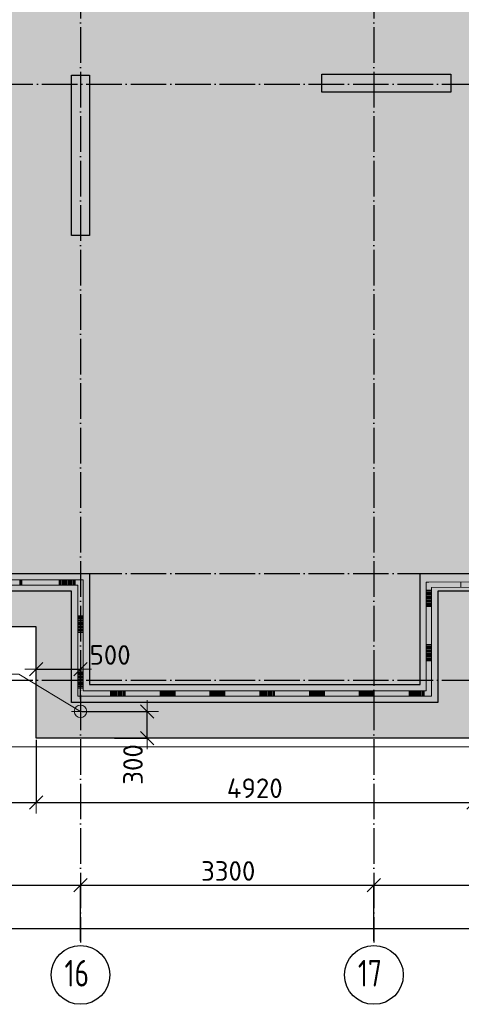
# Model space of a CAD drawing. Header units: millimetres. Extents: x 13527 to 139154, y -122592 to 61893.
# Tile 44 of 130: x 48956 to 53924, y -3643 to 7424. Entities that reach past the tile are written whole.
import ezdxf

# ---------------------------------------------------------------- set-up
doc = ezdxf.new("R2010")
doc.units = ezdxf.units.MM
doc.header["$PDMODE"] = 65
doc.linetypes.add('______11', pattern=[500, 400, -50, 0, -50])
doc.linetypes.add('______5', pattern=[1100, 800, -100, 100, -100])
for name, color, linetype, lineweight in [('Standard', 7, 'Continuous', 25), ('Закладная деталь_ общее', 7, 'Continuous', 25), ('Колонна (1)', 7, 'Continuous', 35), ('Колонна (2)', 7, 'Continuous', 35), ('Размерная линия_ общее', 7, 'Continuous', 13), ('Стена_ общее', 7, 'Continuous', 35), ('Фундамент (1)', 7, 'Continuous', 35), ('Фундамент_ общее', 7, 'Continuous', 35)]:
    doc.layers.add(name, color=color, linetype=linetype, lineweight=lineweight)
doc.layers.add('Осевая линия_ общее', color=7, linetype='______5', lineweight=13, true_color=0xa0a0a0)
doc.styles.add('ISOCPEUR', font='isocpeur.ttf')
doc.dimstyles.new('DIMSTYLE_15', dxfattribs={"dimtxt": 220, "dimasz": 250, "dimexe": 0, "dimexo": 0, "dimgap": 110, "dimtad": 2, "dimdec": 0, "dimrnd": 1, "dimzin": 12, "dimdsep": 46, "dimtxsty": 'ISOCPEUR', "dimblk1": 'ALL_ML_STRICH', "dimblk2": 'ALL_ML_STRICH', "dimsah": 1, "dimcen": 0, "dimclrd": 7, "dimclre": 256, "dimclrt": 7, "dimadec": 0, "dimazin": 0, "dimtfac": 1, "dimtdec": 0, "dimtix": 1, "dimtmove": 2, "dimatfit": 3, "dimfxl": 0, "dimtzin": 0, "dimlwd": 0, "dimlwe": -3, "dimarcsym": 0})
doc.dimstyles.new('DIMSTYLE_3', dxfattribs={"dimtxt": 220, "dimasz": 250, "dimexe": 0, "dimexo": 0, "dimgap": 110, "dimtad": 2, "dimdec": 0, "dimrnd": 5, "dimzin": 12, "dimdsep": 46, "dimtxsty": 'ISOCPEUR', "dimblk1": 'ALL_ML_STRICH', "dimblk2": 'ALL_ML_STRICH', "dimsah": 1, "dimcen": 0, "dimclrd": 7, "dimclre": 256, "dimclrt": 7, "dimadec": 0, "dimazin": 0, "dimtfac": 1, "dimtdec": 0, "dimtix": 1, "dimtmove": 2, "dimatfit": 3, "dimfxl": 0, "dimtvp": 1.2, "dimtzin": 0, "dimlwd": 0, "dimlwe": -3, "dimarcsym": 0})
doc.dimstyles.new('DIMSTYLE_5', dxfattribs={"dimtxt": 220, "dimasz": 250, "dimexe": 0, "dimexo": 0, "dimgap": 110, "dimtad": 2, "dimdec": 0, "dimrnd": 5, "dimzin": 12, "dimdsep": 46, "dimtxsty": 'ISOCPEUR', "dimblk1": 'ALL_ML_STRICH', "dimblk2": 'ALL_ML_STRICH', "dimsah": 1, "dimcen": 0, "dimclrd": 7, "dimclre": 256, "dimclrt": 7, "dimadec": 0, "dimazin": 0, "dimtfac": 1, "dimtdec": 0, "dimtix": 1, "dimtmove": 2, "dimatfit": 3, "dimfxl": 0, "dimtzin": 0, "dimlwd": 0, "dimlwe": -3, "dimarcsym": 0})

# ---------------------------------------------------------------- blocks, each defined once
blk = doc.blocks.new('ALL_ML_STRICH')
at = {"color": 0, "linetype": 'ByBlock', "lineweight": -2}
for p, q in [((0, -0.5), (0, 0.5)), ((-1, 0), (0.5, 0)), ((-0.3, -0.3), (0.3, 0.3))]:
    blk.add_line(p, q, dxfattribs=at)
blk = doc.blocks.new('*D28')
at = {"layer": 'DEFPOINTS', "color": 7, "linetype": 'Continuous', "lineweight": 13, "transparency": 33554687}
for p in [(43540, -650), (49140, -650), (43540, -1374)]:
    blk.add_point(p, dxfattribs=at)
at = {"layer": 'Размерная линия_ общее', "color": 253, "linetype": 'Continuous', "lineweight": -2, "true_color": 0xa0a0a0, "transparency": 33554687}
for p, q in [((43540, -670), (43540, -1374)), ((49140, -670), (49140, -1374))]:
    blk.add_line(p, q, dxfattribs=at)
at = {"layer": 'Размерная линия_ общее', "color": 7, "linetype": 'Continuous', "lineweight": -2, "transparency": 33554687}
blk.add_line((43540, -1374), (49140, -1374), dxfattribs=at)
at = {"layer": 'Размерная линия_ общее', "color": 7, "linetype": 'Continuous', "lineweight": 13, "transparency": 33554687, "xscale": 250, "yscale": 250, "zscale": 250, "rotation": 180}
blk.add_blockref('ALL_ML_STRICH', (43540, -1374), dxfattribs=at)
at = {"layer": 'Размерная линия_ общее', "color": 7, "linetype": 'Continuous', "lineweight": 13, "transparency": 33554687, "xscale": 250, "yscale": 250, "zscale": 250}
blk.add_blockref('ALL_ML_STRICH', (49140, -1374), dxfattribs=at)
at = {"layer": 'Размерная линия_ общее', "color": 7, "linetype": 'Continuous', "lineweight": 13, "transparency": 33554687, "insert": (46351, -1214), "char_height": 220, "width": 880, "attachment_point": 5, "style": 'ISOCPEUR'}
blk.add_mtext('\\A1;{5600}', dxfattribs=at)
blk = doc.blocks.new('*D29')
at = {"layer": 'DEFPOINTS', "color": 7, "linetype": 'Continuous', "lineweight": 13, "transparency": 33554687}
for p in [(49140, -650), (54060, -650), (49140, -1374)]:
    blk.add_point(p, dxfattribs=at)
at = {"layer": 'Размерная линия_ общее', "color": 253, "linetype": 'Continuous', "lineweight": -2, "true_color": 0xa0a0a0, "transparency": 33554687}
for p, q in [((49140, -670), (49140, -1374)), ((54060, -670), (54060, -1374))]:
    blk.add_line(p, q, dxfattribs=at)
at = {"layer": 'Размерная линия_ общее', "color": 7, "linetype": 'Continuous', "lineweight": -2, "transparency": 33554687}
blk.add_line((49140, -1374), (54060, -1374), dxfattribs=at)
at = {"layer": 'Размерная линия_ общее', "color": 7, "linetype": 'Continuous', "lineweight": 13, "transparency": 33554687, "xscale": 250, "yscale": 250, "zscale": 250, "rotation": 180}
blk.add_blockref('ALL_ML_STRICH', (49140, -1374), dxfattribs=at)
at = {"layer": 'Размерная линия_ общее', "color": 7, "linetype": 'Continuous', "lineweight": 13, "transparency": 33554687, "xscale": 250, "yscale": 250, "zscale": 250}
blk.add_blockref('ALL_ML_STRICH', (54060, -1374), dxfattribs=at)
at = {"layer": 'Размерная линия_ общее', "color": 7, "linetype": 'Continuous', "lineweight": 13, "transparency": 33554687, "insert": (51600, -1214), "char_height": 220, "width": 880, "attachment_point": 5, "style": 'ISOCPEUR'}
blk.add_mtext('\\A1;{4920}', dxfattribs=at)
blk = doc.blocks.new('*D539')
at = {"layer": 'DEFPOINTS', "color": 7, "linetype": 'Continuous', "lineweight": 13, "transparency": 33554687}
for p in [(46340, -2304), (46340, -2948), (49640, -2948)]:
    blk.add_point(p, dxfattribs=at)
at = {"layer": 'Размерная линия_ общее', "color": 253, "linetype": 'Continuous', "lineweight": -2, "true_color": 0xa0a0a0, "transparency": 33554687}
for p, q in [((46340, -2928), (46340, -2304)), ((49640, -2928), (49640, -2304))]:
    blk.add_line(p, q, dxfattribs=at)
at = {"layer": 'Размерная линия_ общее', "color": 7, "linetype": 'Continuous', "lineweight": -2, "transparency": 33554687}
blk.add_line((46340, -2304), (49640, -2304), dxfattribs=at)
at = {"layer": 'Размерная линия_ общее', "color": 7, "linetype": 'Continuous', "lineweight": 13, "transparency": 33554687, "xscale": 250, "yscale": 250, "zscale": 250, "rotation": 180}
blk.add_blockref('ALL_ML_STRICH', (46340, -2304), dxfattribs=at)
at = {"layer": 'Размерная линия_ общее', "color": 7, "linetype": 'Continuous', "lineweight": 13, "transparency": 33554687, "xscale": 250, "yscale": 250, "zscale": 250}
blk.add_blockref('ALL_ML_STRICH', (49640, -2304), dxfattribs=at)
at = {"layer": 'Размерная линия_ общее', "color": 7, "linetype": 'Continuous', "lineweight": 13, "transparency": 33554687, "insert": (48001, -2144), "char_height": 220, "width": 880, "attachment_point": 5, "style": 'ISOCPEUR'}
blk.add_mtext('\\A1;{3300}', dxfattribs=at)
blk = doc.blocks.new('*D540')
at = {"layer": 'DEFPOINTS', "color": 7, "linetype": 'Continuous', "lineweight": 13, "transparency": 33554687}
for p in [(49640, -2304), (49640, -2948), (52940, -2948)]:
    blk.add_point(p, dxfattribs=at)
at = {"layer": 'Размерная линия_ общее', "color": 253, "linetype": 'Continuous', "lineweight": -2, "true_color": 0xa0a0a0, "transparency": 33554687}
for p, q in [((49640, -2928), (49640, -2304)), ((52940, -2928), (52940, -2304))]:
    blk.add_line(p, q, dxfattribs=at)
at = {"layer": 'Размерная линия_ общее', "color": 7, "linetype": 'Continuous', "lineweight": -2, "transparency": 33554687}
blk.add_line((49640, -2304), (52940, -2304), dxfattribs=at)
at = {"layer": 'Размерная линия_ общее', "color": 7, "linetype": 'Continuous', "lineweight": 13, "transparency": 33554687, "xscale": 250, "yscale": 250, "zscale": 250, "rotation": 180}
blk.add_blockref('ALL_ML_STRICH', (49640, -2304), dxfattribs=at)
at = {"layer": 'Размерная линия_ общее', "color": 7, "linetype": 'Continuous', "lineweight": 13, "transparency": 33554687, "xscale": 250, "yscale": 250, "zscale": 250}
blk.add_blockref('ALL_ML_STRICH', (52940, -2304), dxfattribs=at)
at = {"layer": 'Размерная линия_ общее', "color": 7, "linetype": 'Continuous', "lineweight": 13, "transparency": 33554687, "insert": (51301, -2144), "char_height": 220, "width": 880, "attachment_point": 5, "style": 'ISOCPEUR'}
blk.add_mtext('\\A1;{3300}', dxfattribs=at)
blk = doc.blocks.new('*D541')
at = {"layer": 'DEFPOINTS', "color": 7, "linetype": 'Continuous', "lineweight": 13, "transparency": 33554687}
for p in [(52940, -2304), (52940, -2948), (56860, -2948)]:
    blk.add_point(p, dxfattribs=at)
at = {"layer": 'Размерная линия_ общее', "color": 253, "linetype": 'Continuous', "lineweight": -2, "true_color": 0xa0a0a0, "transparency": 33554687}
for p, q in [((52940, -2928), (52940, -2304)), ((56860, -2928), (56860, -2304))]:
    blk.add_line(p, q, dxfattribs=at)
at = {"layer": 'Размерная линия_ общее', "color": 7, "linetype": 'Continuous', "lineweight": -2, "transparency": 33554687}
blk.add_line((52940, -2304), (56860, -2304), dxfattribs=at)
at = {"layer": 'Размерная линия_ общее', "color": 7, "linetype": 'Continuous', "lineweight": 13, "transparency": 33554687, "xscale": 250, "yscale": 250, "zscale": 250, "rotation": 180}
blk.add_blockref('ALL_ML_STRICH', (52940, -2304), dxfattribs=at)
at = {"layer": 'Размерная линия_ общее', "color": 7, "linetype": 'Continuous', "lineweight": 13, "transparency": 33554687, "xscale": 250, "yscale": 250, "zscale": 250}
blk.add_blockref('ALL_ML_STRICH', (56860, -2304), dxfattribs=at)
at = {"layer": 'Размерная линия_ общее', "color": 7, "linetype": 'Continuous', "lineweight": 13, "transparency": 33554687, "insert": (54911, -2144), "char_height": 220, "width": 880, "attachment_point": 5, "style": 'ISOCPEUR'}
blk.add_mtext('\\A1;{3920}', dxfattribs=at)
blk = doc.blocks.new('*D545')
at = {"layer": 'DEFPOINTS', "color": 7, "linetype": 'Continuous', "lineweight": 13, "transparency": 33554687}
for p in [(25300, -2789), (25300, -2821), (67380, -2876)]:
    blk.add_point(p, dxfattribs=at)
at = {"layer": 'Размерная линия_ общее', "color": 253, "linetype": 'Continuous', "lineweight": -2, "true_color": 0xa0a0a0, "transparency": 33554687}
for p, q in [((25300, -2789), (25300, -2789)), ((67380, -2789), (67380, -2789))]:
    blk.add_line(p, q, dxfattribs=at)
at = {"layer": 'Размерная линия_ общее', "color": 7, "linetype": 'Continuous', "lineweight": -2, "transparency": 33554687}
blk.add_line((25300, -2789), (67380, -2789), dxfattribs=at)
at = {"layer": 'Размерная линия_ общее', "color": 7, "linetype": 'Continuous', "lineweight": 13, "transparency": 33554687, "xscale": 250, "yscale": 250, "zscale": 250, "rotation": 180}
blk.add_blockref('ALL_ML_STRICH', (25300, -2789), dxfattribs=at)
at = {"layer": 'Размерная линия_ общее', "color": 7, "linetype": 'Continuous', "lineweight": 13, "transparency": 33554687, "xscale": 250, "yscale": 250, "zscale": 250}
blk.add_blockref('ALL_ML_STRICH', (67380, -2789), dxfattribs=at)
at = {"layer": 'Размерная линия_ общее', "color": 7, "linetype": 'Continuous', "lineweight": 13, "transparency": 33554687, "insert": (46340, -2629), "char_height": 220, "width": 1100, "attachment_point": 5, "style": 'ISOCPEUR'}
blk.add_mtext('\\A1;{42080}', dxfattribs=at)
blk = doc.blocks.new('*D676')
at = {"layer": 'DEFPOINTS', "color": 7, "linetype": 'Continuous', "lineweight": 13, "transparency": 33554687}
for p in [(49140, 124), (49140, -189), (49640, -234)]:
    blk.add_point(p, dxfattribs=at)
at = {"layer": 'Размерная линия_ общее', "color": 253, "linetype": 'Continuous', "lineweight": -2, "true_color": 0xa0a0a0, "transparency": 33554687}
for p, q in [((49140, 124), (49140, 124)), ((49640, -214), (49640, 124))]:
    blk.add_line(p, q, dxfattribs=at)
at = {"layer": 'Размерная линия_ общее', "color": 7, "linetype": 'Continuous', "lineweight": -2, "transparency": 33554687}
blk.add_line((49140, 124), (49640, 124), dxfattribs=at)
at = {"layer": 'Размерная линия_ общее', "color": 7, "linetype": 'Continuous', "lineweight": 13, "transparency": 33554687, "xscale": 250, "yscale": 250, "zscale": 250, "rotation": 180}
blk.add_blockref('ALL_ML_STRICH', (49140, 124), dxfattribs=at)
at = {"layer": 'Размерная линия_ общее', "color": 7, "linetype": 'Continuous', "lineweight": 13, "transparency": 33554687, "xscale": 250, "yscale": 250, "zscale": 250}
blk.add_blockref('ALL_ML_STRICH', (49640, 124), dxfattribs=at)
at = {"layer": 'Размерная линия_ общее', "color": 7, "linetype": 'Continuous', "lineweight": 13, "transparency": 33554687, "insert": (49973, 284), "char_height": 220, "width": 660, "attachment_point": 5, "style": 'ISOCPEUR'}
blk.add_mtext('\\A1;{500}', dxfattribs=at)
blk = doc.blocks.new('*D747')
at = {"layer": 'DEFPOINTS', "color": 7, "linetype": 'Continuous', "lineweight": 13, "transparency": 33554687}
for p in [(49640, -350), (50002, -650), (50391, -650)]:
    blk.add_point(p, dxfattribs=at)
at = {"layer": 'Размерная линия_ общее', "color": 253, "linetype": 'Continuous', "lineweight": -2, "true_color": 0xa0a0a0, "transparency": 33554687}
for p, q in [((49660, -350), (50391, -350)), ((50022, -650), (50391, -650))]:
    blk.add_line(p, q, dxfattribs=at)
at = {"layer": 'Размерная линия_ общее', "color": 7, "linetype": 'Continuous', "lineweight": -2, "transparency": 33554687}
blk.add_line((50391, -650), (50391, -350), dxfattribs=at)
at = {"layer": 'Размерная линия_ общее', "color": 7, "linetype": 'Continuous', "lineweight": 13, "transparency": 33554687, "xscale": 250, "yscale": 250, "zscale": 250}
for p, rotation in [((50391, -350), 90), ((50391, -650), 270)]:
    blk.add_blockref('ALL_ML_STRICH', p, dxfattribs=dict(at, rotation=rotation))
at = {"layer": 'Размерная линия_ общее', "color": 7, "linetype": 'Continuous', "lineweight": 13, "transparency": 33554687, "insert": (50230, -947), "char_height": 220, "width": 660, "attachment_point": 5, "rotation": 90, "style": 'ISOCPEUR'}
blk.add_mtext('\\A1;{300}', dxfattribs=at)
blk = doc.blocks.new('ЭЛЕМЕНТ_УЗОРА_2')
at = {"layer": 'Standard', "color": 7, "linetype": 'Continuous', "lineweight": 13, "transparency": 33554687}
for p, q in [((49040, 1130), (48440, 1130)), ((48956, 1070), (48956, 1130)), ((48968, 1070), (48968, 1130)), ((48980, 1070), (48980, 1130)), ((49640, 1130), (49040, 1130)), ((49400, 1070), (49400, 1130)), ((49412, 1070), (49412, 1130)), ((49424, 1070), (49424, 1130)), ((49436, 1070), (49436, 1130)), ((49448, 1070), (49448, 1130)), ((49460, 1070), (49460, 1130)), ((49472, 1070), (49472, 1130)), ((49484, 1070), (49484, 1130)), ((49496, 1070), (49496, 1130)), ((49508, 1070), (49508, 1130)), ((49520, 1070), (49520, 1130)), ((49532, 1070), (49532, 1130)), ((49544, 1070), (49544, 1130)), ((49556, 1070), (49556, 1130)), ((49568, 1070), (49568, 1130)), ((49580, 1070), (49580, 1130)), ((49670, 1130), (49640, 1130)), ((49670, 1100), (49670, 1130)), ((48440, 1070), (49040, 1070)), ((49040, 1070), (49610, 1070)), ((49610, 1070), (49610, 475)), ((49670, 475), (49670, 1100)), ((53560, 1102), (53530, 1102)), ((53530, 1102), (53530, 1072)), ((53530, 1072), (53530, 461)), ((53590, 1011), (53530, 1011)), ((53590, 999), (53530, 999)), ((54160, 1105), (53560, 1102)), ((53590, 1042), (54160, 1045)), ((53590, 461), (53590, 1042)), ((53920, 1044), (53920, 1104)), ((53590, 987), (53530, 987)), ((53590, 974), (53530, 974)), ((53590, 962), (53530, 962)), ((53590, 950), (53530, 950)), ((53590, 938), (53530, 938)), ((53590, 926), (53530, 926)), ((53590, 913), (53530, 913)), ((53590, 901), (53530, 901)), ((53590, 889), (53530, 889)), ((53590, 877), (53530, 877)), ((53590, 864), (53530, 864)), ((53590, 852), (53530, 852)), ((53590, 840), (53530, 840)), ((53590, 828), (53530, 828)), ((49610, 725), (49670, 725)), ((49610, 712), (49670, 712)), ((49610, 700), (49670, 700)), ((49610, 688), (49670, 688)), ((49610, 675), (49670, 675)), ((49610, 662), (49670, 662)), ((49610, 650), (49670, 650)), ((49610, 638), (49670, 638)), ((49610, 625), (49670, 625)), ((49610, 612), (49670, 612)), ((49610, 600), (49670, 600)), ((49610, 588), (49670, 588)), ((49610, 575), (49670, 575)), ((49610, 562), (49670, 562)), ((49610, 550), (49670, 550)), ((49610, 538), (49670, 538)), ((49610, 475), (49610, -150)), ((49670, -120), (49670, 475)), ((53530, 461), (53530, -120)), ((53590, -150), (53590, 461)), ((53590, 400), (53530, 400)), ((53590, 388), (53530, 388)), ((53590, 376), (53530, 376)), ((53590, 363), (53530, 363)), ((53590, 351), (53530, 351)), ((53590, 339), (53530, 339)), ((53590, 327), (53530, 327)), ((53590, 314), (53530, 314)), ((53590, 302), (53530, 302)), ((53590, 290), (53530, 290)), ((53590, 278), (53530, 278)), ((53590, 266), (53530, 266)), ((53590, 253), (53530, 253)), ((53590, 241), (53530, 241)), ((53590, 229), (53530, 229)), ((53590, 217), (53530, 217)), ((49610, 100), (49670, 100)), ((49610, 87), (49670, 87)), ((49610, 75), (49670, 75)), ((49610, 63), (49670, 63)), ((49610, 50), (49670, 50)), ((49610, 38), (49670, 38)), ((49610, 25), (49670, 25)), ((49610, 13), (49670, 13)), ((49610, 0), (49670, 0)), ((49610, -12), (49670, -12)), ((49610, -25), (49670, -25)), ((49610, -38), (49670, -38)), ((49610, -50), (49670, -50)), ((49610, -62), (49670, -62)), ((49610, -75), (49670, -75)), ((49610, -88), (49670, -88)), ((49610, -150), (49610, -180)), ((49610, -180), (49640, -180)), ((49640, -180), (50200, -180)), ((50200, -120), (49670, -120)), ((49976, -180), (49976, -120)), ((49987, -180), (49987, -120)), ((49998, -180), (49998, -120)), ((50010, -180), (50010, -120)), ((50021, -180), (50021, -120)), ((50032, -180), (50032, -120)), ((50043, -180), (50043, -120)), ((50054, -180), (50054, -120)), ((50066, -180), (50066, -120)), ((50077, -180), (50077, -120)), ((50088, -180), (50088, -120)), ((50099, -180), (50099, -120)), ((50110, -180), (50110, -120)), ((50122, -180), (50122, -120)), ((50133, -180), (50133, -120)), ((50144, -180), (50144, -120)), ((50760, -120), (50200, -120)), ((50200, -180), (50760, -180)), ((50536, -180), (50536, -120)), ((50547, -180), (50547, -120)), ((50558, -180), (50558, -120)), ((50570, -180), (50570, -120)), ((50581, -180), (50581, -120)), ((50592, -180), (50592, -120)), ((50603, -180), (50603, -120)), ((50614, -180), (50614, -120)), ((50626, -180), (50626, -120)), ((50637, -180), (50637, -120)), ((50648, -180), (50648, -120)), ((50659, -180), (50659, -120)), ((50670, -180), (50670, -120)), ((50682, -180), (50682, -120)), ((50693, -180), (50693, -120)), ((50704, -180), (50704, -120)), ((51320, -120), (50760, -120)), ((50760, -180), (51320, -180)), ((51096, -180), (51096, -120)), ((51107, -180), (51107, -120)), ((51118, -180), (51118, -120)), ((51130, -180), (51130, -120)), ((51141, -180), (51141, -120)), ((51152, -180), (51152, -120)), ((51163, -180), (51163, -120)), ((51174, -180), (51174, -120)), ((51186, -180), (51186, -120)), ((51197, -180), (51197, -120)), ((51208, -180), (51208, -120)), ((51219, -180), (51219, -120)), ((51230, -180), (51230, -120)), ((51242, -180), (51242, -120)), ((51253, -180), (51253, -120)), ((51264, -180), (51264, -120)), ((51880, -120), (51320, -120)), ((51320, -180), (51880, -180)), ((51656, -180), (51656, -120)), ((51667, -180), (51667, -120)), ((51678, -180), (51678, -120)), ((51690, -180), (51690, -120)), ((51701, -180), (51701, -120)), ((51712, -180), (51712, -120)), ((51723, -180), (51723, -120)), ((51734, -180), (51734, -120)), ((51746, -180), (51746, -120)), ((51757, -180), (51757, -120)), ((51768, -180), (51768, -120)), ((51779, -180), (51779, -120)), ((51790, -180), (51790, -120)), ((51802, -180), (51802, -120)), ((51813, -180), (51813, -120)), ((51824, -180), (51824, -120)), ((52440, -120), (51880, -120)), ((51880, -180), (52440, -180)), ((52216, -180), (52216, -120)), ((52227, -180), (52227, -120)), ((52238, -180), (52238, -120)), ((52250, -180), (52250, -120)), ((52261, -180), (52261, -120)), ((52272, -180), (52272, -120)), ((52283, -180), (52283, -120)), ((52294, -180), (52294, -120)), ((52306, -180), (52306, -120)), ((52317, -180), (52317, -120)), ((52328, -180), (52328, -120)), ((52339, -180), (52339, -120)), ((52350, -180), (52350, -120)), ((52362, -180), (52362, -120)), ((52373, -180), (52373, -120)), ((52384, -180), (52384, -120)), ((53000, -120), (52440, -120)), ((52440, -180), (53000, -180)), ((52776, -180), (52776, -120)), ((52787, -180), (52787, -120)), ((52798, -180), (52798, -120)), ((52810, -180), (52810, -120)), ((52821, -180), (52821, -120)), ((52832, -180), (52832, -120)), ((52843, -180), (52843, -120)), ((52854, -180), (52854, -120)), ((52866, -180), (52866, -120)), ((52877, -180), (52877, -120)), ((52888, -180), (52888, -120)), ((52899, -180), (52899, -120)), ((52910, -180), (52910, -120)), ((52922, -180), (52922, -120)), ((52933, -180), (52933, -120)), ((52944, -180), (52944, -120)), ((53530, -120), (53000, -120)), ((53000, -180), (53560, -180)), ((53336, -180), (53336, -120)), ((53347, -180), (53347, -120)), ((53358, -180), (53358, -120)), ((53370, -180), (53370, -120)), ((53381, -180), (53381, -120)), ((53392, -180), (53392, -120)), ((53403, -180), (53403, -120)), ((53414, -180), (53414, -120)), ((53426, -180), (53426, -120)), ((53437, -180), (53437, -120)), ((53448, -180), (53448, -120)), ((53459, -180), (53459, -120)), ((53470, -180), (53470, -120)), ((53482, -180), (53482, -120)), ((53493, -180), (53493, -120)), ((53504, -180), (53504, -120)), ((53560, -180), (53590, -180)), ((53590, -180), (53590, -150))]:
    blk.add_line(p, q, dxfattribs=at)
for points in [[(49220, 1130), (49220, 1130), (49220, 1130)], [(53740, 1103), (53740, 1103), (53740, 1103)], [(49670, 913), (49670, 913), (49670, 913)], [(53530, 644), (53530, 644), (53530, 644)], [(49670, 288), (49670, 288), (49670, 288)], [(53530, 33), (53530, 33), (53530, 33)], [(49808, -120), (49808, -120), (49808, -120)], [(50368, -120), (50368, -120), (50368, -120)], [(50928, -120), (50928, -120), (50928, -120)], [(51488, -120), (51488, -120), (51488, -120)], [(52048, -120), (52048, -120), (52048, -120)], [(52608, -120), (52608, -120), (52608, -120)], [(53168, -120), (53168, -120), (53168, -120)]]:
    blk.add_lwpolyline(points, dxfattribs=at)

msp = doc.modelspace()

# ---------------------------------------------------------------- hatches: boundary and pattern name
at = {"layer": 'Фундамент (1)', "linetype": 'Continuous', "lineweight": 25, "true_color": 0xe1e1e1, "transparency": 33554687}
h = msp.add_hatch(color=254, dxfattribs=at)
h.paths.add_polyline_path([(52430, 16340), (52430, 14500), (40250, 14500), (40250, 16340), (31390, 16340), (31390, 14500), (25200, 14500), (25200, 600), (28100, 600), (28100, -650), (33020, -650), (33020, 600), (38620, 600), (38620, -650), (43540, -650), (43540, 600), (49140, 600), (49140, -650), (54060, -650), (54060, 600), (59660, 600), (59660, -650), (64580, -650), (64580, 600), (67880, 600), (67880, 14500), (61290, 14500), (61290, 16340)])
h.paths.add_polyline_path([(56860, 6900), (56860, 7500), (57460, 7500), (57460, 6900)], flags=16)
h.paths.add_polyline_path([(36420, 7500), (36420, 6900), (35820, 6900), (35820, 7500)], flags=16)
h.paths.add_polyline_path([(32290, 14810), (32290, 15410), (32890, 15410), (32890, 14810)], flags=16)

# ---------------------------------------------------------------- linework, layer by layer
at = {"layer": 'Standard', "color": 7, "linetype": 'Continuous', "lineweight": 13, "transparency": 33554687}
for points in [[(25100, -750), (67980, -750), (67980, 18500), (25100, 18500), (25100, -750)], [(49640, -350), (48945.8, 68.8), (45425.8, 68.8)]]:
    msp.add_lwpolyline(points, dxfattribs=at)
at = {"layer": 'Закладная деталь_ общее', "color": 7, "linetype": 'Continuous', "lineweight": 13, "transparency": 33554687}
for p, q in [((49640, -450), (49640, -250)), ((49540, -350), (49740, -350))]:
    msp.add_line(p, q, dxfattribs=at)
msp.add_circle((49640, -350), 70, dxfattribs=at)
at = {"layer": 'Колонна (1)', "color": 7, "lineweight": 25, "transparency": 33554687}
for p, q in [((49540, 5000), (49540, 6800)), ((49540, 6800), (49740, 6800)), ((49740, 6800), (49740, 5000)), ((49740, 5000), (49540, 5000))]:
    msp.add_line(p, q, dxfattribs=at)
at = {"layer": 'Колонна (1)', "color": 7, "linetype": 'Continuous', "lineweight": 25, "transparency": 33554687}
for p, q in [((49540, 5000), (49540, 6800)), ((49540, 6800), (49740, 6800)), ((49740, 6800), (49740, 5000)), ((49740, 5000), (49540, 5000))]:
    msp.add_line(p, q, dxfattribs=at)
at = {"layer": 'Колонна (2)', "color": 7, "lineweight": 25, "transparency": 33554687}
for p, q in [((52355, 6610), (52355, 6810)), ((52355, 6810), (53805, 6810)), ((53805, 6810), (53805, 6610)), ((53805, 6610), (52355, 6610))]:
    msp.add_line(p, q, dxfattribs=at)
at = {"layer": 'Колонна (2)', "color": 7, "linetype": 'Continuous', "lineweight": 25, "transparency": 33554687}
for p, q in [((52355, 6610), (52355, 6810)), ((52355, 6810), (53805, 6810)), ((53805, 6810), (53805, 6610)), ((53805, 6610), (52355, 6610))]:
    msp.add_line(p, q, dxfattribs=at)
at = {"layer": 'Осевая линия_ общее', "color": 253, "linetype": '______11', "lineweight": -3, "true_color": 0xa0a0a0, "transparency": 33554687}
for p, q in [((49640, 16340), (49640, -2947.9)), ((52940, 16340), (52940, -2947.9)), ((25200, 6700), (70365.4, 6700)), ((25200, 1200), (70365.4, 1200)), ((25200, 0), (70365.4, 0))]:
    msp.add_line(p, q, dxfattribs=at)
at = {"layer": 'Осевая линия_ общее', "color": 7, "linetype": 'Continuous', "lineweight": -3, "transparency": 33554687}
for centre in [(49640.4, -3312.4), (52940.4, -3312.4)]:
    msp.add_circle(centre, 330.4, dxfattribs=at)
at = {"layer": 'Стена_ общее', "color": 7, "linetype": 'Continuous', "lineweight": 25, "transparency": 33554687}
for p, q in [((46440, 1200), (49740, 1200)), ((46440, 1200), (49740, 1200)), ((49740, 1200), (49740, 1000)), ((49740, 1200), (49740, 1000)), ((53460, -50), (53460, 1200)), ((53460, 1200), (53660, 1200)), ((53460, -50), (53460, 1200)), ((53460, 1200), (53660, 1200)), ((53660, 1200), (56760, 1200)), ((53660, 1200), (56760, 1200)), ((49540, 1000), (43140, 1000)), ((49540, 1000), (43140, 1000)), ((49540, -250), (49540, 1000)), ((49540, -250), (49540, 1000)), ((49740, 1000), (49740, -50)), ((49740, 1000), (49740, -50)), ((60060, 1000), (53660, 1000)), ((53660, 1000), (53660, -50)), ((60060, 1000), (53660, 1000)), ((53660, 1000), (53660, -50)), ((49740, -50), (53460, -50)), ((49740, -50), (53460, -50)), ((53660, -50), (53660, -250)), ((53660, -50), (53660, -250)), ((49740, -250), (49540, -250)), ((49740, -250), (49540, -250)), ((53660, -250), (49740, -250)), ((53660, -250), (49740, -250))]:
    msp.add_line(p, q, dxfattribs=at)
at = {"layer": 'Фундамент_ общее', "color": 7, "lineweight": 25, "transparency": 33554687}
for p, q in [((49140, 600), (43540, 600)), ((49140, -650), (49140, 600)), ((54060, -650), (49140, -650))]:
    msp.add_line(p, q, dxfattribs=at)
at = {"layer": 'Фундамент_ общее', "color": 7, "linetype": 'Continuous', "lineweight": 25, "transparency": 33554687}
for p, q in [((49140, 600), (43540, 600)), ((49140, -650), (49140, 600)), ((54060, -650), (49140, -650))]:
    msp.add_line(p, q, dxfattribs=at)

# ---------------------------------------------------------------- block references
at = {"layer": 'Standard', "color": 7, "linetype": 'Continuous', "lineweight": 13, "transparency": 33554687}
msp.add_blockref('ЭЛЕМЕНТ_УЗОРА_2', (0, 0), dxfattribs=at)

# ---------------------------------------------------------------- texts
at = {"layer": 'Осевая линия_ общее', "color": 7, "linetype": 'Continuous', "lineweight": -3, "transparency": 33554687, "char_height": 300, "width": 472.281, "attachment_point": 7, "style": 'ISOCPEUR'}
for s, insert in [('\\W0.75;16', (49460.4, -3442.9)), ('\\W0.75;17', (52760.4, -3442.9))]:
    msp.add_mtext(s, dxfattribs=dict(at, insert=insert))

# ---------------------------------------------------------------- dimensions: what is measured, and where the dimension line sits
at = {"layer": 'Размерная линия_ общее', "color": 7, "linetype": 'Continuous', "lineweight": 13, "transparency": 33554687}
for base, p1, p2, dimstyle, picture, middle in [((49640, 124.1), (49140, 124.1), (49640, -213.6), 'DIMSTYLE_3', '*D676', (49973.4, 284.4)), ((49140, -1373.8), (43540, -670), (49140, -670), 'DIMSTYLE_5', '*D28', (46351, -1213.8)), ((54060, -1373.8), (49140, -670), (54060, -670), 'DIMSTYLE_5', '*D29', (51600, -1213.8)), ((49640, -2304.3), (46340, -2927.9), (49640, -2927.9), 'DIMSTYLE_5', '*D539', (48001, -2144.3)), ((52940, -2304.3), (49640, -2927.9), (52940, -2927.9), 'DIMSTYLE_5', '*D540', (51301, -2144.3)), ((56860, -2304.3), (52940, -2927.9), (56860, -2927.9), 'DIMSTYLE_5', '*D541', (54911, -2144.3)), ((67380, -2788.6), (25300, -2788.6), (67380, -2788.6), 'DIMSTYLE_15', '*D545', (46340, -2628.6))]:
    dim = msp.add_linear_dim(base=base, p1=p1, p2=p2, dimstyle=dimstyle, override={"dimpost": '<>', "dimclrd": 7, "dimclre": 253, "dimclrt": 7, "dimlwd": 0, "dimlwe": 65533}, dxfattribs=at)
    dim.commit()
    dim.dimension.update_dxf_attribs({"geometry": picture, "text_midpoint": middle, "dimtype": 160})
dim = msp.add_linear_dim(base=(50390.6, -350), p1=(50021.8, -650), p2=(49660, -350), angle=90, dimstyle='DIMSTYLE_3', override={"dimpost": '<>', "dimclrd": 7, "dimclre": 253, "dimclrt": 7, "dimlwd": 0, "dimlwe": 65533}, dxfattribs=at)
dim.commit()
dim.dimension.update_dxf_attribs({"geometry": '*D747', "text_midpoint": (50229.5, -947.1), "dimtype": 160})

doc.saveas('drawing.dxf')
